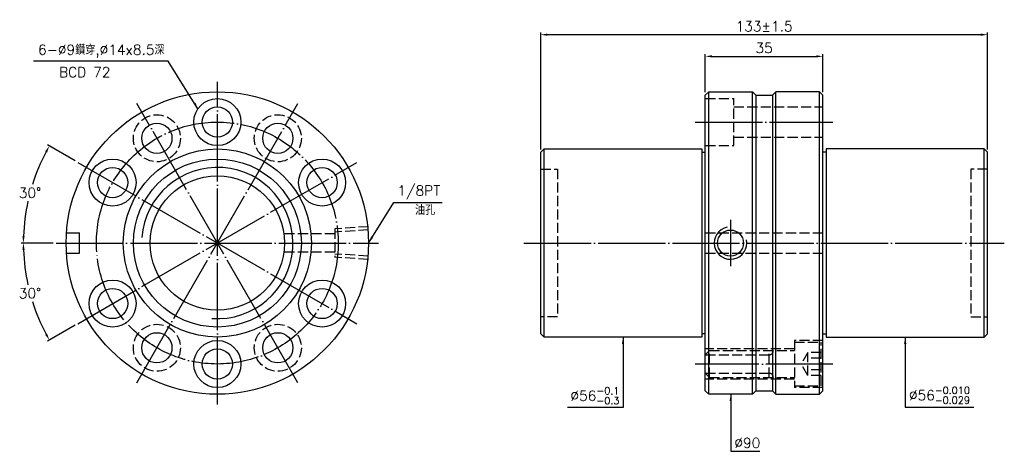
# Model space of a CAD drawing. Header units: millimetres. Extents: x 1952 to 2245, y -185 to -57.
import ezdxf

# ---------------------------------------------------------------- set-up
doc = ezdxf.new("R2010")
doc.units = ezdxf.units.MM
doc.linetypes.add('CENTER', pattern=[22, 20, -1, 0, -1])
doc.linetypes.add('DASHED', pattern=[4, 3, -1])
for name, color, linetype in [('DDVIEW', 7, 'Continuous'), ('NT', 7, 'Continuous'), ('NT-DIM', 2, 'Continuous')]:
    doc.layers.add(name, color=color, linetype=linetype)
doc.styles.get("Standard").update_dxf_attribs({"font": 'simplex.shx', "bigfont": 'chineset.shx'})
doc.dimstyles.new('ISO-25', dxfattribs={"dimtxt": 3, "dimasz": 2, "dimexe": 0.646, "dimexo": 0.862, "dimgap": 1, "dimtad": 1, "dimdec": 3, "dimdsep": 46, "dimtxsty": 'Standard', "dimcen": 1.5, "dimclrd": 256, "dimclre": 256, "dimclrt": 256, "dimazin": 2, "dimtfac": 1, "dimtdec": 3, "dimtmove": 0, "dimatfit": 3, "dimfxl": 0, "dimtolj": 1, "dimlwd": -1, "dimlwe": -1, "dimarcsym": 0})

# ---------------------------------------------------------------- blocks, each defined once
blk = doc.blocks.new('*D0')
at = {"layer": 'Defpoints', "color": 0}
for p in [(1968.98, -99.33), (1956.29, -103.58), (1962.55, -123.33), (2058.55, -123.33), (2052.12, -147.33)]:
    blk.add_point(p, dxfattribs=at)
at = {"layer": 'NT-DIM'}
for p, q in [((1968.24, -98.9), (1959.98, -94.14)), ((1961.69, -123.33), (1952.16, -123.33))]:
    blk.add_line(p, q, dxfattribs=at)
for start, end in [(151.9846, 162.4016), (167.565, 178.0154)]:
    blk.add_arc((2010.55, -123.33), 57.74, start, end, dxfattribs=at)
for points in [[(1959.28, -96.05), (1959.87, -96.37), (1960.54, -94.46)], [(1953.18, -121.34), (1952.51, -121.33), (1952.81, -123.33)]]:
    blk.add_solid(points, dxfattribs=at)
at = {"layer": 'NT-DIM', "insert": (1954.78, -108.39), "char_height": 3, "attachment_point": 5, "rotation": 1}
blk.add_mtext('\\A1;30°', dxfattribs=at)
blk = doc.blocks.new('*D1')
at = {"layer": 'Defpoints', "color": 0}
for p in [(2052.12, -99.33), (1962.55, -123.33), (2058.55, -123.33), (1953.69, -133.36), (1968.98, -147.33)]:
    blk.add_point(p, dxfattribs=at)
at = {"layer": 'NT-DIM'}
for p, q in [((1961.69, -123.33), (1952.16, -123.33)), ((1968.24, -147.77), (1959.98, -152.53))]:
    blk.add_line(p, q, dxfattribs=at)
for start, end in [(181.9846, 192.4567), (197.5718, 208.0154)]:
    blk.add_arc((2010.55, -123.33), 57.74, start, end, dxfattribs=at)
for points in [[(1952.51, -125.34), (1953.18, -125.33), (1952.81, -123.33)], [(1959.87, -150.3), (1959.28, -150.62), (1960.54, -152.21)]]:
    blk.add_solid(points, dxfattribs=at)
at = {"layer": 'NT-DIM', "insert": (1954.78, -138.28), "char_height": 3, "attachment_point": 5, "rotation": 1}
blk.add_mtext('\\A1;30°', dxfattribs=at)
blk = doc.blocks.new('*D2')
at = {"layer": 'Defpoints', "color": 0}
for p in [(2190.81, -67.78), (2155.81, -79.33), (2190.81, -79.33)]:
    blk.add_point(p, dxfattribs=at)
at = {"layer": 'NT-DIM'}
for p, q in [((2155.81, -78.47), (2155.81, -67.14)), ((2190.81, -78.47), (2190.81, -67.14)), ((2157.81, -67.78), (2188.81, -67.78))]:
    blk.add_line(p, q, dxfattribs=at)
for points in [[(2157.81, -67.45), (2157.81, -68.12), (2155.81, -67.78)], [(2188.81, -67.45), (2188.81, -68.12), (2190.81, -67.78)]]:
    blk.add_solid(points, dxfattribs=at)
at = {"layer": 'NT-DIM', "insert": (2173.31, -65.28), "char_height": 3, "attachment_point": 5}
blk.add_mtext('\\A1;35', dxfattribs=at)
blk = doc.blocks.new('*D3')
at = {"layer": 'Defpoints', "color": 0}
for p in [(2106.81, -61.34), (2106.81, -96.33), (2239.81, -96.33)]:
    blk.add_point(p, dxfattribs=at)
at = {"layer": 'NT-DIM'}
for p, q in [((2106.81, -95.47), (2106.81, -60.7)), ((2237.81, -61.34), (2108.81, -61.34)), ((2239.81, -95.47), (2239.81, -60.7))]:
    blk.add_line(p, q, dxfattribs=at)
for points in [[(2108.81, -61.01), (2108.81, -61.67), (2106.81, -61.34)], [(2237.81, -61.01), (2237.81, -61.67), (2239.81, -61.34)]]:
    blk.add_solid(points, dxfattribs=at)
at = {"layer": 'NT-DIM', "insert": (2173.31, -58.84), "char_height": 3, "attachment_point": 5}
blk.add_mtext('\\A1;133%%P1.5', dxfattribs=at)

msp = doc.modelspace()

# ---------------------------------------------------------------- linework, layer by layer
at = {"linetype": 'Continuous'}
for centre, radius in [((2010.5515, -123.3341), 45), ((2010.5515, -87.3341), 7), ((2010.5515, -87.3341), 4.5), ((1992.5515, -92.1572), 4.5), ((2028.5515, -92.1572), 4.5), ((2010.5515, -123.3341), 28), ((1979.3745, -105.3341), 7), ((2041.7284, -105.3341), 7), ((1979.3745, -105.3341), 4.5), ((2041.7284, -105.3341), 4.5), ((1979.3745, -141.3341), 7), ((2041.7284, -141.3341), 7), ((1979.3745, -141.3341), 4.5), ((2041.7284, -141.3341), 4.5), ((1992.5515, -154.511), 4.5), ((2010.5515, -159.3341), 7), ((2028.5515, -154.511), 4.5), ((2010.5515, -159.3341), 4.5)]:
    msp.add_circle(centre, radius, dxfattribs=at)
at = {"layer": 'DDVIEW', "color": 3, "linetype": 'CENTER'}
for p, q in [((2010.5515, -171.3341), (2010.5515, -75.3341)), ((2034.5515, -164.9033), (1986.5515, -81.7649)), ((1986.5515, -164.9033), (2034.5515, -81.7649)), ((1968.9822, -147.3341), (2052.1207, -99.3341)), ((1968.9822, -99.3341), (2052.1207, -147.3341)), ((1962.5515, -123.3341), (2058.5515, -123.3341))]:
    msp.add_line(p, q, dxfattribs=at)
at = {"layer": 'DDVIEW', "color": 1, "linetype": 'DASHED'}
for p, q in [((2055.5515, -118.4701), (2045.5515, -119.0951)), ((2045.5515, -119.0951), (2045.5515, -127.5731)), ((2055.5515, -119.4429), (2045.5515, -120.0679)), ((2045.5515, -120.5841), (2030.3615, -120.5841)), ((2045.5515, -126.0841), (2030.3615, -126.0841)), ((2055.5515, -127.2253), (2045.5515, -126.6003)), ((2055.5515, -128.1981), (2045.5515, -127.5731))]:
    msp.add_line(p, q, dxfattribs=at)
at = {"layer": 'DDVIEW'}
for p, q in [((1965.6516, -120.3341), (1969.5515, -120.3341)), ((1969.5515, -126.3341), (1969.5515, -120.3341)), ((1965.6516, -126.3341), (1969.5515, -126.3341))]:
    msp.add_line(p, q, dxfattribs=at)
at = {"layer": 'DDVIEW', "color": 3, "linetype": 'CENTER'}
msp.add_circle((2010.5515, -123.3341), 36, dxfattribs=at)
at = {"layer": 'DDVIEW', "color": 1, "linetype": 'DASHED'}
for centre in [(1992.5515, -92.1572), (2028.5515, -92.1572), (1992.5515, -154.511), (2028.5515, -154.511)]:
    msp.add_circle(centre, 7, dxfattribs=at)
at = {"layer": 'DDVIEW'}
for radius in [25, 20]:
    msp.add_circle((2010.5515, -123.3341), radius, dxfattribs=at)
at = {"layer": 'DDVIEW', "color": 5}
msp.add_arc((2010.5515, -123.3341), 22.5, 265.890583, 175.890583, dxfattribs=at)
at = {"layer": 'NT'}
for p, q in [((2155.8116, -79.3341), (2156.8116, -78.3341)), ((2156.8116, -78.3341), (2169.8116, -78.3341)), ((2156.8116, -168.3341), (2156.8116, -78.3341)), ((2169.8116, -78.3341), (2170.8116, -79.3341)), ((2169.8116, -168.3341), (2169.8116, -78.3341)), ((2176.8116, -78.3341), (2175.8116, -79.3341)), ((2189.8116, -78.3341), (2176.8116, -78.3341)), ((2176.8116, -168.3341), (2176.8116, -78.3341)), ((2190.8116, -79.3341), (2189.8116, -78.3341)), ((2189.8116, -168.3341), (2189.8116, -78.3341)), ((2155.8116, -167.3341), (2155.8116, -79.3341)), ((2170.8116, -79.3341), (2170.8116, -167.3341)), ((2170.8116, -79.3341), (2175.8116, -79.3341)), ((2175.8116, -79.3341), (2175.8116, -167.3341)), ((2190.8116, -167.3341), (2190.8116, -79.3341)), ((2106.8116, -96.3341), (2107.8116, -95.3341)), ((2106.8116, -150.3341), (2106.8116, -96.3341)), ((2107.8116, -95.3341), (2154.8116, -95.3341)), ((2107.8116, -151.3341), (2107.8116, -95.3341)), ((2154.8116, -95.3341), (2154.8116, -151.3341)), ((2154.8116, -96.3341), (2155.8116, -96.3341)), ((2191.8116, -96.3341), (2190.8116, -96.3341)), ((2238.8116, -95.3341), (2191.8116, -95.3341)), ((2191.8116, -95.3341), (2191.8116, -151.3341)), ((2239.8116, -96.3341), (2238.8116, -95.3341)), ((2238.8116, -151.3341), (2238.8116, -95.3341)), ((2239.8116, -150.3341), (2239.8116, -96.3341)), ((2107.8116, -151.3341), (2106.8116, -150.3341)), ((2154.8116, -151.3341), (2107.8116, -151.3341)), ((2155.8116, -150.3341), (2154.8116, -150.3341)), ((2190.8116, -150.3341), (2191.8116, -150.3341)), ((2191.8116, -151.3341), (2238.8116, -151.3341)), ((2238.8116, -151.3341), (2239.8116, -150.3341)), ((2156.8116, -168.3341), (2155.8116, -167.3341)), ((2169.8116, -168.3341), (2156.8116, -168.3341)), ((2170.8116, -167.3341), (2169.8116, -168.3341)), ((2170.8116, -167.3341), (2175.8116, -167.3341)), ((2175.8116, -167.3341), (2176.8116, -168.3341)), ((2176.8116, -168.3341), (2189.8116, -168.3341)), ((2189.8116, -168.3341), (2190.8116, -167.3341))]:
    msp.add_line(p, q, dxfattribs=at)
at = {"layer": 'NT', "color": 1, "linetype": 'DASHED'}
for p, q in [((2155.8116, -80.3341), (2164.3116, -80.3341)), ((2164.3116, -94.3341), (2164.3116, -80.3341)), ((2164.3116, -82.8341), (2190.8116, -82.8341)), ((2164.3116, -91.8341), (2190.8116, -91.8341)), ((2155.8116, -94.3341), (2164.3116, -94.3341)), ((2106.8116, -101.3341), (2111.8116, -101.3341)), ((2111.8116, -101.3341), (2111.8116, -145.3341)), ((2239.8116, -101.3341), (2234.8116, -101.3341)), ((2234.8116, -101.3341), (2234.8116, -145.3341)), ((2155.8116, -120.3341), (2190.8116, -120.3341)), ((2155.8116, -126.3341), (2190.8116, -126.3341)), ((2111.8116, -145.3341), (2106.8116, -145.3341)), ((2234.8116, -145.3341), (2239.8116, -145.3341)), ((2190.8116, -152.3341), (2182.3116, -152.3341)), ((2182.3116, -152.3341), (2182.3116, -166.3341)), ((2182.3116, -154.8341), (2155.8116, -154.8341)), ((2157.0616, -155.3341), (2155.8116, -156.5841)), ((2157.0616, -163.3341), (2157.0616, -155.3341)), ((2157.0616, -155.3341), (2182.3116, -155.3341)), ((2174.8116, -163.3341), (2174.8116, -155.3341)), ((2182.3116, -152.8341), (2190.3116, -152.8341)), ((2190.3116, -165.8341), (2190.3116, -152.8341)), ((2155.8116, -156.5841), (2174.8116, -156.5841)), ((2186.3116, -155.87), (2184.3116, -159.3341)), ((2190.3116, -155.87), (2186.3116, -155.87)), ((2186.3116, -162.7982), (2186.3116, -155.87)), ((2190.3116, -157.602), (2186.3116, -157.602)), ((2186.3116, -162.7982), (2184.3116, -159.3341)), ((2190.3116, -161.0661), (2186.3116, -161.0661)), ((2157.0616, -163.3341), (2155.8116, -162.0841)), ((2155.8116, -162.0841), (2174.8116, -162.0841)), ((2182.3116, -163.8341), (2155.8116, -163.8341)), ((2157.0616, -163.3341), (2182.3116, -163.3341)), ((2190.3116, -162.7982), (2186.3116, -162.7982)), ((2182.3116, -165.8341), (2190.3116, -165.8341)), ((2190.8116, -166.3341), (2182.3116, -166.3341))]:
    msp.add_line(p, q, dxfattribs=at)
at = {"layer": 'NT', "color": 3, "linetype": 'CENTER'}
for p, q in [((2152.8116, -87.3341), (2193.8116, -87.3341)), ((2163.3116, -116.4592), (2163.3116, -130.209)), ((2101.8116, -123.3341), (2244.8116, -123.3341)), ((2193.8116, -159.3341), (2152.8116, -159.3341))]:
    msp.add_line(p, q, dxfattribs=at)
at = {"layer": 'NT', "linetype": 'ByBlock'}
msp.add_circle((2163.3116, -123.3341), 3.8749, dxfattribs=at)
at = {"layer": 'NT', "color": 5, "linetype": 'ByBlock'}
msp.add_arc((2163.3116, -123.3341), 4.8386, 101.927372, 11.927372, dxfattribs=at)
at = {"layer": 'NT', "color": 1, "linetype": 'DASHED'}
for centre, start, end in [((2174.8116, -155.3341), 270, 0), ((2174.8116, -163.3341), 0, 90)]:
    msp.add_arc(centre, 1.25, start, end, dxfattribs=at)

# ---------------------------------------------------------------- texts
at = {"layer": 'NT-DIM', "char_height": 3}
for s, insert, attachment_point in [('6-%%C9鑽穿,%%C14x8.5深', (1994.8371, -68.2204), 9), ('BCD 72', (1963.4243, -73.9988), 7), ('\\A1;1/8PT', (2064.1467, -110.2328), 7), ('油孔', (2069.3942, -114.9774), 7), ('\\A1;%%C56{\\H0.7x;\\S-0.1^ -0.3;}', (2130.2116, -171.2984), 9), ('\\A1;%%C56{\\H0.7x;\\S-0.010^ -0.029;}', (2216.4116, -171.1453), 7), ('%%C90', (2164.4639, -184.3102), 7)]:
    msp.add_mtext(s, dxfattribs=dict(at, insert=insert, attachment_point=attachment_point))

# ---------------------------------------------------------------- dimensions: what is measured, and where the dimension line sits
at = {"layer": 'NT-DIM'}
dim = msp.add_linear_dim(base=(2106.8116, -61.3415), p1=(2239.8116, -96.3341), p2=(2106.8116, -96.3341), text='<>%%P1.5', dimstyle='ISO-25', dxfattribs=at)
dim.commit()
dim.dimension.update_dxf_attribs({"geometry": '*D3', "text_midpoint": (2173.3116, -58.8415)})
dim = msp.add_linear_dim(base=(2190.8116, -67.783), p1=(2155.8116, -79.3341), p2=(2190.8116, -79.3341), dimstyle='ISO-25', dxfattribs=at)
dim.commit()
dim.dimension.update_dxf_attribs({"geometry": '*D2', "text_midpoint": (2173.3116, -65.283)})
for base, line2, picture, middle in [((1956.2904, -103.5847), ((1968.9822, -99.3341), (2052.1207, -147.3341)), '*D0', (1954.7756, -108.389)), ((1953.6853, -133.3611), ((1968.9822, -147.3341), (2052.1207, -99.3341)), '*D1', (1954.7756, -138.2792))]:
    dim = msp.add_angular_dim_2l(base=base, line1=((1962.5515, -123.3341), (2058.5515, -123.3341)), line2=line2, dimstyle='ISO-25', dxfattribs=at)
    dim.commit()
    dim.dimension.update_dxf_attribs({"geometry": picture, "text_midpoint": middle, "text_rotation": 1})

# ---------------------------------------------------------------- leaders
at = {"layer": 'NT-DIM', "annotation_type": 0, "has_hookline": 1}
for points, hookline_direction, text_width in [([(2004.7795, -83.3738), (1995.9369, -69.2133), (1995.8371, -69.2204)], 1, 39), ([(2055.5515, -123.3341), (2063.0469, -111.2273), (2063.1467, -111.2328)], 0, 13.2857), ([(2131.3116, -151.3341), (2131.3116, -172.2984), (2131.2116, -172.2984)], 1, 15.4286), ([(2215.3116, -151.3341), (2215.3116, -172.1453), (2215.4116, -172.1453)], 0, 19.3286), ([(2163.3639, -168.3507), (2163.3639, -185.3102), (2163.4639, -185.3102)], 0, 7.5714)]:
    msp.add_leader(points, dimstyle='ISO-25', dxfattribs=dict(at, hookline_direction=hookline_direction, text_width=text_width))

doc.saveas('drawing.dxf')
